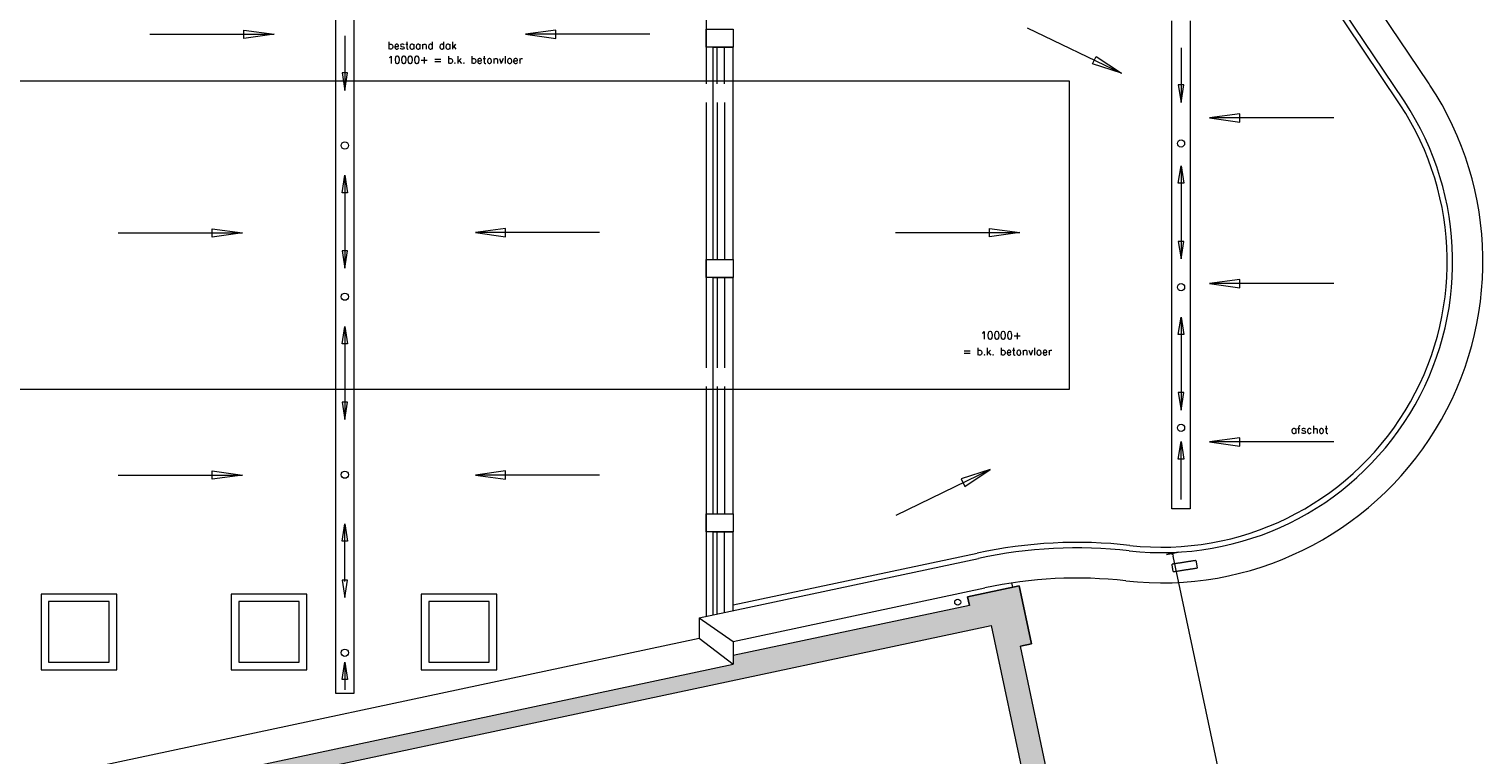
# Model space of a CAD drawing. Header units: millimetres. Extents: x 755778 to 1537169, y 90093 to 392038.
# Tile 104 of 134: x 1159612 to 1183643, y 158631 to 170634. Entities that reach past the tile are written whole.
import ezdxf
from ezdxf.enums import TextEntityAlignment as Align

# ---------------------------------------------------------------- set-up
doc = ezdxf.new("R2010")
doc.units = ezdxf.units.MM
doc.linetypes.add('HIDDEN', pattern=[0.375, 0.25, -0.125])
doc.layers.add('maatlijnen', color=7, linetype='Continuous')
doc.layers.add('NIV 2OS', color=7, linetype='Continuous')
doc.styles.add('ROMANS', font='romans.shx')
doc.styles.get("Standard").update_dxf_attribs({"font": 'arial.ttf'})
doc.dimstyles.new('even', dxfattribs={"dimtxt": 500, "dimasz": 50, "dimexe": 100, "dimexo": 0, "dimgap": 50, "dimtad": 1, "dimdec": 0, "dimzin": 0, "dimdsep": 46, "dimtxsty": 'Standard', "dimblk": 'DOT', "dimcen": 1, "dimclrd": 7, "dimclre": 7, "dimclrt": 7, "dimadec": 0, "dimazin": 0, "dimtfac": 1, "dimtdec": 0, "dimtofl": 0, "dimtmove": 0, "dimatfit": 2, "dimldrblk": 'DOT', "dimfxl": 100, "dimfxlon": 1, "dimtolj": 1, "dimtzin": 0, "dimlwd": 5, "dimarcsym": 0})

# ---------------------------------------------------------------- blocks, each defined once
blk = doc.blocks.new('_Dot')
at = {"color": 0, "linetype": 'ByBlock', "lineweight": -2}
blk.add_line((-0.5, 0), (-1, 0), dxfattribs=at)
at = {"color": 0, "linetype": 'ByBlock', "const_width": 0.5}
blk.add_lwpolyline([(-0.25, 0, 1), (0.25, 0, 1)], format="xyb", close=True, dxfattribs=at)
blk = doc.blocks.new('*D200')
at = {"layer": 'Defpoints', "color": 0, "lineweight": 5, "transparency": 16777216}
for p in [(1175980, 161426), (1180649, 151898), (1178119, 151361)]:
    blk.add_point(p, dxfattribs=at)
at = {"layer": 'maatlijnen', "color": 7, "lineweight": -2, "transparency": 16777216}
for p, q in [((1178412, 161943), (1178608, 161984)), ((1180551, 151878), (1180747, 151919))]:
    blk.add_line(p, q, dxfattribs=at)
at = {"layer": 'maatlijnen', "color": 7, "lineweight": 5, "transparency": 16777216}
blk.add_line((1178520, 161915), (1180639, 151947), dxfattribs=at)
at = {"layer": 'maatlijnen', "color": 7, "lineweight": 5, "transparency": 16777216, "xscale": 50, "yscale": 50, "zscale": 50}
for p, rotation in [((1178510, 161964), 102.0000000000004), ((1180649, 151898), 282.0000000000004)]:
    blk.add_blockref('_Dot', p, dxfattribs=dict(at, rotation=rotation))
at = {"layer": 'maatlijnen', "color": 7, "lineweight": 5, "transparency": 16777216, "insert": (1179878, 156994), "char_height": 500, "attachment_point": 5, "rotation": 282}
blk.add_mtext('\\A1;10290', dxfattribs=at)

msp = doc.modelspace()

# ---------------------------------------------------------------- hatches: boundary and pattern name
at = {"layer": 'NIV 2OS', "lineweight": 5}
h = msp.add_hatch(color=7, dxfattribs=at)
h.dxf.hatch_style = 1
h.paths.add_polyline_path([(1157518, 156944.4), (1175515.9, 160770), (1176338.4, 156900.4), (1176729.7, 156983.6), (1175997.6, 160427.7), (1176183.5, 160467.2), (1175979.7, 161425.7), (1175123.8, 161243.8), (1175154, 161102), (1171251.2, 160272.4), (1171251.2, 160129.3), (1158396.2, 157396.9), (1158396.2, 157540), (1157713.6, 157394.9), (1157683.5, 157536.8), (1156832.5, 157355.9), (1157036.2, 156397.3), (1157217.2, 156435.8), (1157949.3, 152991.7), (1158340.5, 153074.9)])

# ---------------------------------------------------------------- linework, layer by layer
at = {"layer": 'NIV 2OS', "color": 253, "lineweight": 5, "true_color": 0x9ea0a1}
for p, q in [((1170806.2, 171640.7), (1170806.2, 169725.7)), ((1182253, 169415.3), (1180800.2, 171580.7)), ((1182327.8, 169465.4), (1180908.6, 171580.7)), ((1182743.1, 169743.8), (1181510.7, 171580.7)), ((1164681.2, 159646.8), (1164681.2, 170969)), ((1164981.2, 170969), (1164981.2, 159646.8)), ((1170806.2, 170634), (1171251.2, 170634)), ((1170806.2, 170334), (1170806.2, 170634)), ((1171251.2, 170634), (1171251.2, 170334)), ((1176111.8, 170656.5), (1177667.5, 169902.8)), ((1178502.6, 162700.9), (1178502.6, 170770.7)), ((1178802.6, 170770.7), (1178802.6, 162700.9)), ((1161608.3, 170547.6), (1163662.7, 170547.6)), ((1163162.7, 170478.5), (1163162.7, 170616.8)), ((1163162.7, 170616.8), (1163662.7, 170547.6)), ((1163662.7, 170547.6), (1163162.7, 170478.5)), ((1164831.2, 170520.6), (1164831.2, 169619.7)), ((1168318.9, 170616.8), (1167818.9, 170547.6)), ((1169873.3, 170547.6), (1167818.9, 170547.6)), ((1167818.9, 170547.6), (1168318.9, 170478.5)), ((1168318.9, 170478.5), (1168318.9, 170616.8)), ((1171251.2, 170334), (1170806.2, 170334)), ((1170921.2, 170334), (1171251.2, 170334)), ((1170921.2, 166825.7), (1170921.2, 170334)), ((1170981.2, 170334), (1170981.2, 169725.7)), ((1171101.2, 170334), (1171101.2, 169725.7)), ((1171251.2, 166825.7), (1171251.2, 170334)), ((1177187.4, 170058.6), (1177247.7, 170183)), ((1177247.7, 170183), (1177667.5, 169902.8)), ((1178652.6, 170322.3), (1178652.6, 169421.4)), ((1164876.2, 169907.5), (1164786.2, 169907.5)), ((1164786.2, 169907.5), (1164831.2, 169619.7)), ((1164831.2, 169619.7), (1164876.2, 169907.5)), ((1177667.5, 169902.8), (1177187.4, 170058.6)), ((1157356.2, 169775.7), (1176806.2, 169775.7)), ((1176806.2, 169775.7), (1176806.2, 164675.7)), ((1178697.6, 169709.1), (1178607.6, 169709.1)), ((1178607.6, 169709.1), (1178652.6, 169421.4)), ((1178652.6, 169421.4), (1178697.6, 169709.1)), ((1170806.2, 169421.7), (1170806.2, 165029.7)), ((1170986.2, 169421.7), (1170986.2, 166825.7)), ((1171106.2, 169421.7), (1171106.2, 166825.7)), ((1179622.7, 169232.5), (1179122.7, 169163.4)), ((1179622.7, 169094.3), (1179622.7, 169232.5)), ((1181177.1, 169163.4), (1179122.7, 169163.4)), ((1179122.7, 169163.4), (1179622.7, 169094.3)), ((1178607.6, 168084.8), (1178652.6, 168372.6)), ((1178652.6, 168372.6), (1178652.6, 166834.4)), ((1178652.6, 168372.6), (1178697.6, 168084.8)), ((1164786.2, 167928), (1164831.2, 168215.8)), ((1164831.2, 168215.8), (1164831.2, 166677.5)), ((1164831.2, 168215.8), (1164876.2, 167928)), ((1178697.6, 168084.8), (1178607.6, 168084.8)), ((1164876.2, 167928), (1164786.2, 167928)), ((1161084.8, 167263.1), (1163139.3, 167263.1)), ((1162639.3, 167193.9), (1162639.3, 167332.2)), ((1162639.3, 167332.2), (1163139.3, 167263.1)), ((1163139.3, 167263.1), (1162639.3, 167193.9)), ((1167488.2, 167337.2), (1166988.2, 167268.1)), ((1169042.6, 167268.1), (1166988.2, 167268.1)), ((1166988.2, 167268.1), (1167488.2, 167198.9)), ((1167488.2, 167198.9), (1167488.2, 167337.2)), ((1173932.1, 167268.1), (1175988.7, 167268.1)), ((1175488.7, 167198.9), (1175488.7, 167337.2)), ((1175488.7, 167337.2), (1175988.7, 167268.1)), ((1175988.7, 167268.1), (1175488.7, 167198.9)), ((1178697.6, 167122.2), (1178607.6, 167122.2)), ((1178607.6, 167122.2), (1178652.6, 166834.4)), ((1178652.6, 166834.4), (1178697.6, 167122.2)), ((1164876.2, 166965.3), (1164786.2, 166965.3)), ((1164786.2, 166965.3), (1164831.2, 166677.5)), ((1164831.2, 166677.5), (1164876.2, 166965.3)), ((1170806.2, 166825.7), (1171251.2, 166825.7)), ((1170806.2, 166525.7), (1170806.2, 166825.7)), ((1170921.2, 166825.7), (1171251.2, 166825.7)), ((1171251.2, 166825.7), (1171251.2, 166525.7)), ((1171251.2, 166525.7), (1170806.2, 166525.7)), ((1170921.2, 166525.7), (1171251.2, 166525.7)), ((1170921.2, 162617.5), (1170921.2, 166525.7)), ((1170986.2, 166525.7), (1170986.2, 165029.7)), ((1171106.2, 166525.7), (1171106.2, 165029.7)), ((1171251.2, 162617.5), (1171251.2, 166525.7)), ((1179622.7, 166494.5), (1179122.7, 166425.4)), ((1181177.1, 166425.4), (1179122.7, 166425.4)), ((1179122.7, 166425.4), (1179622.7, 166356.3)), ((1179622.7, 166356.3), (1179622.7, 166494.5)), ((1178607.6, 165584.8), (1178652.6, 165872.6)), ((1178652.6, 165872.6), (1178652.6, 164334.4)), ((1178652.6, 165872.6), (1178697.6, 165584.8)), ((1164786.2, 165428), (1164831.2, 165715.8)), ((1164831.2, 165715.8), (1164831.2, 164177.5)), ((1164831.2, 165715.8), (1164876.2, 165428)), ((1178697.6, 165584.8), (1178607.6, 165584.8)), ((1164876.2, 165428), (1164786.2, 165428)), ((1176806.2, 164675.7), (1157356.2, 164675.7)), ((1170806.2, 164725.7), (1170806.2, 160924.6)), ((1170986.2, 164725.7), (1170986.2, 162617.5)), ((1171106.2, 164725.7), (1171106.2, 162617.5)), ((1178697.6, 164622.2), (1178607.6, 164622.2)), ((1178607.6, 164622.2), (1178652.6, 164334.4)), ((1178652.6, 164334.4), (1178697.6, 164622.2)), ((1164876.2, 164465.3), (1164786.2, 164465.3)), ((1164786.2, 164465.3), (1164831.2, 164177.5)), ((1164831.2, 164177.5), (1164876.2, 164465.3)), ((1178607.6, 163524), (1178652.6, 163811.8)), ((1178652.6, 162856.9), (1178652.6, 163811.8)), ((1178652.6, 163811.8), (1178697.6, 163524)), ((1179622.7, 163875.7), (1179122.7, 163806.5)), ((1181177.1, 163806.5), (1179122.7, 163806.5)), ((1179122.7, 163806.5), (1179622.7, 163737.4)), ((1179622.7, 163737.4), (1179622.7, 163875.7)), ((1178697.6, 163524), (1178607.6, 163524)), ((1161084.8, 163258), (1163139.3, 163258)), ((1162639.3, 163188.9), (1162639.3, 163327.1)), ((1162639.3, 163327.1), (1163139.3, 163258)), ((1163139.3, 163258), (1162639.3, 163188.9)), ((1167488.2, 163327.1), (1166988.2, 163258)), ((1169042.6, 163258), (1166988.2, 163258)), ((1166988.2, 163258), (1167488.2, 163188.9)), ((1167488.2, 163188.9), (1167488.2, 163327.1)), ((1173944.7, 162597.6), (1175500.4, 163351.3)), ((1175500.4, 163351.3), (1175020.3, 163195.5)), ((1175020.3, 163195.5), (1175080.5, 163071.1)), ((1175080.5, 163071.1), (1175500.4, 163351.3)), ((1178802.6, 162700.9), (1178502.6, 162700.9)), ((1164786.2, 162166.4), (1164831.2, 162454.2)), ((1164831.2, 161499.2), (1164831.2, 162454.2)), ((1164831.2, 162454.2), (1164876.2, 162166.4)), ((1170806.2, 162617.5), (1171251.2, 162617.5)), ((1170806.2, 162317.5), (1170806.2, 162617.5)), ((1170921.2, 162617.5), (1171251.2, 162617.5)), ((1171251.2, 162617.5), (1171251.2, 162317.5)), ((1171251.2, 162317.5), (1170806.2, 162317.5)), ((1170921.2, 162317.5), (1171251.2, 162317.5)), ((1170921.2, 160949), (1170921.2, 162317.5)), ((1170981.2, 162317.5), (1170981.2, 160961.8)), ((1171101.2, 162317.5), (1171101.2, 160987.3)), ((1171251.2, 161019.2), (1171251.2, 162317.5)), ((1164876.2, 162166.4), (1164786.2, 162166.4)), ((1170686.2, 160899.1), (1175303.9, 161880.6)), ((1171251.2, 161111.2), (1175284.9, 161968.5)), ((1164876.2, 161521.7), (1164786.2, 161521.7)), ((1164786.2, 161521.7), (1164831.2, 161233.9)), ((1164831.2, 161233.9), (1164876.2, 161521.7)), ((1161060.1, 161290.7), (1159810.1, 161290.7)), ((1159810.1, 161290.7), (1159810.1, 160040.7)), ((1161060.1, 160040.7), (1161060.1, 161290.7)), ((1164201.2, 161290.7), (1162951.2, 161290.7)), ((1162951.2, 161290.7), (1162951.2, 160040.7)), ((1164201.2, 160040.7), (1164201.2, 161290.7)), ((1167342.3, 161290.7), (1166092.3, 161290.7)), ((1166092.3, 161290.7), (1166092.3, 160040.7)), ((1167342.3, 160040.7), (1167342.3, 161290.7)), ((1171251.2, 160508), (1175410.1, 161392)), ((1160935.1, 161165.7), (1159935.1, 161165.7)), ((1159935.1, 161165.7), (1159935.1, 160165.7)), ((1160935.1, 160165.7), (1160935.1, 161165.7)), ((1164076.2, 161165.7), (1163076.2, 161165.7)), ((1163076.2, 161165.7), (1163076.2, 160165.7)), ((1164076.2, 160165.7), (1164076.2, 161165.7)), ((1167217.3, 161165.7), (1166217.3, 161165.7)), ((1166217.3, 161165.7), (1166217.3, 160165.7)), ((1167217.3, 160165.7), (1167217.3, 161165.7)), ((1170686.2, 160899.1), (1171251.2, 160508)), ((1170686.2, 160899.1), (1170686.2, 160559.2)), ((1158856.2, 158044.7), (1170686.2, 160559.2)), ((1170686.2, 160559.2), (1171251.2, 160129.3)), ((1159935.1, 160165.7), (1160935.1, 160165.7)), ((1163076.2, 160165.7), (1164076.2, 160165.7)), ((1164786.2, 159876.1), (1164831.2, 160163.9)), ((1164831.2, 160163.9), (1164831.2, 159706.3)), ((1164831.2, 160163.9), (1164876.2, 159876.1)), ((1166217.3, 160165.7), (1167217.3, 160165.7)), ((1159810.1, 160040.7), (1161060.1, 160040.7)), ((1162951.2, 160040.7), (1164201.2, 160040.7)), ((1164876.2, 159876.1), (1164786.2, 159876.1)), ((1166092.3, 160040.7), (1167342.3, 160040.7)), ((1164981.2, 159646.8), (1164681.2, 159646.8))]:
    msp.add_line(p, q, dxfattribs=at)
at = {"layer": 'NIV 2OS', "color": 253, "linetype": 'HIDDEN', "lineweight": 5, "ltscale": 0.51, "true_color": 0x9ea0a1}
for p, q in [((1178503.5, 161789.5), (1178898.8, 161851)), ((1178524.2, 161656.3), (1178503.5, 161789.5)), ((1178898.8, 161851), (1178919.5, 161717.8)), ((1178919.5, 161717.8), (1178524.2, 161656.3))]:
    msp.add_line(p, q, dxfattribs=at)
at = {"layer": 'NIV 2OS', "color": 7, "lineweight": 5}
for p, q in [((1175123.8, 161243.8), (1175979.7, 161425.7)), ((1175979.7, 161425.7), (1175123.8, 161243.8)), ((1175872.1, 161402.9), (1175857, 161474.1)), ((1175979.7, 161425.7), (1176183.5, 160467.2)), ((1176183.5, 160467.2), (1175979.7, 161425.7)), ((1175154, 161102), (1171251.2, 160272.4)), ((1175154, 161102), (1175123.8, 161243.8)), ((1175123.8, 161243.8), (1175154, 161102)), ((1157518, 156944.4), (1175515.9, 160770)), ((1175515.9, 160770), (1176338.4, 156900.4)), ((1171251.2, 160508), (1171251.2, 160129.3)), ((1176183.5, 160467.2), (1175997.6, 160427.7)), ((1175997.6, 160427.7), (1176183.5, 160467.2)), ((1176729.7, 156983.6), (1175997.6, 160427.7)), ((1158396.2, 157396.9), (1171251.2, 160129.3))]:
    msp.add_line(p, q, dxfattribs=at)
at = {"layer": 'NIV 2OS', "color": 253, "lineweight": 5, "true_color": 0x9ea0a1}
for centre in [(1164831.2, 168708.5), (1178652.6, 168742.9), (1178652.6, 166365.4), (1164831.2, 166208.5), (1178652.6, 164040.6), (1164831.2, 163264.9), (1164831.2, 160321.2)]:
    msp.add_circle(centre, 60, dxfattribs=at)
at = {"layer": 'NIV 2OS', "color": 7, "lineweight": 5}
msp.add_circle((1174961.2, 161157.2), 50, dxfattribs=at)
at = {"layer": 'NIV 2OS', "color": 253, "lineweight": 5, "true_color": 0x9ea0a1}
for centre, radius, start, end in [((1178332.9, 166786.4), 5309.9, 263.60443, 33.37336), ((1168833.6, 160531.5), 16683.6, 33.36635, 33.51641), ((1178332.9, 166786.4), 4809.9, 263.60721, 33.37372), ((1168833.6, 160531.5), 16183.6, 33.36624, 33.50631), ((1178332.9, 166786.4), 4719.9, 263.60775, 33.37379), ((1168833.6, 160531.5), 16093.6, 33.36622, 33.50631), ((1176933, 154360.4), 7784.6, 83.5508, 102.22311), ((1176933, 154360.4), 7694.6, 83.55047, 102.22311), ((1176933, 154360.4), 7194.6, 83.54858, 102.22311)]:
    msp.add_arc(centre, radius, start, end, dxfattribs=at)

# ---------------------------------------------------------------- texts
at = {"layer": 'NIV 2OS', "color": 253, "lineweight": 5, "true_color": 0x9ea0a1, "style": 'ROMANS'}
for s, p in [('bestaand dak', (1165537.4, 170299.9)), ('10000+ = b.k. betonvloer', (1165537.4, 170063.5)), ('10000+', (1175338.8, 165505.7)), ('afschot', (1180468, 163946.9))]:
    msp.add_text(s, height=125, dxfattribs=at).set_placement(p)
msp.add_text('= b.k. betonvloer', height=125, dxfattribs=at).set_placement((1175048.2, 165202.3), align=Align.BOTTOM_LEFT)

# ---------------------------------------------------------------- dimensions: what is measured, and where the dimension line sits
at = {"layer": 'maatlijnen', "lineweight": 5}
dim = msp.add_aligned_dim(p1=(1175979.7, 161425.7), p2=(1178119.1, 151360.6), distance=2586.6, dimstyle='even', dxfattribs=at)
dim.commit()
dim.dimension.update_dxf_attribs({"geometry": '*D200', "text_midpoint": (1179878.2, 156994.4)})

doc.saveas('drawing.dxf')
